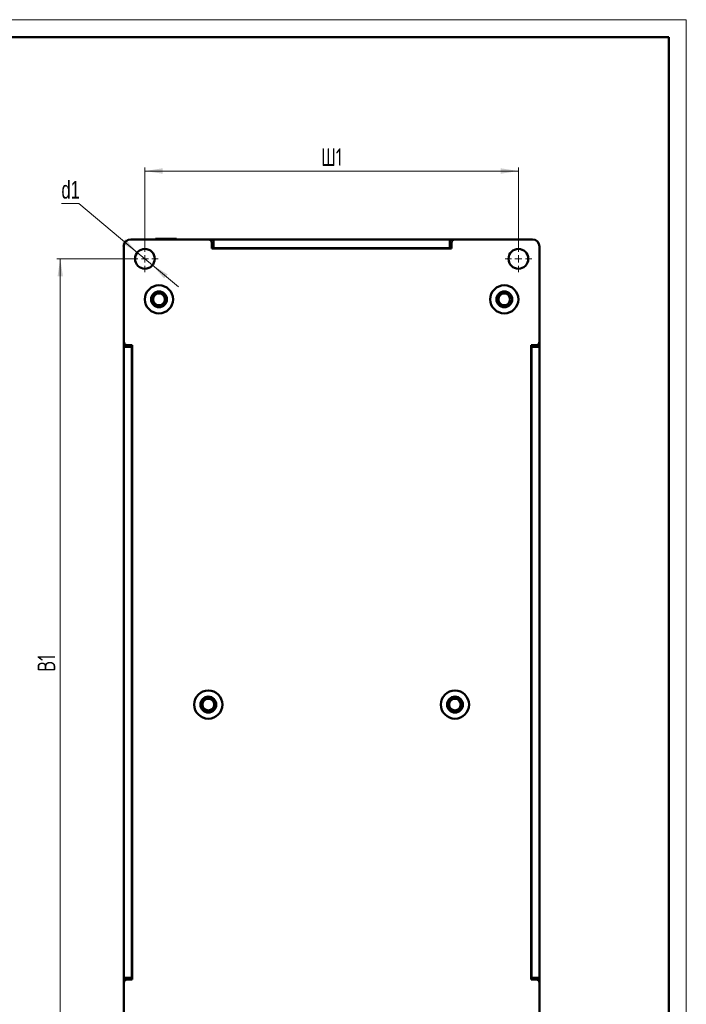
# Model space of a CAD drawing. Header units: millimetres. Extents: x 0 to 594, y 0 to 420.
# Tile 9 of 9: x 405 to 594, y 141 to 420. Entities that reach past the tile are written whole.
import ezdxf

# ---------------------------------------------------------------- set-up
doc = ezdxf.new("R2010")
doc.units = ezdxf.units.MM
doc.linetypes.add('SLD-Сплошная', pattern=[0])
doc.styles.add('SLDTEXTSTYLE0', font='TXT', dxfattribs={"width": 0.7, "bigfont": 'bigfont'})
doc.styles.add('SLDTEXTSTYLE1', font='TXT', dxfattribs={"width": 0.7})
doc.dimstyles.new('SLDDIMSTYLE0', dxfattribs={"dimtxt": 5, "dimasz": 5, "dimexe": 0, "dimexo": 0.0625, "dimgap": 1.25, "dimtad": 2, "dimdec": 1, "dimrnd": 1e-09, "dimzin": 12, "dimdsep": 46, "dimtxsty": 'SLDTEXTSTYLE1', "dimsah": 1, "dimcen": 0.09, "dimadec": 0, "dimazin": 3, "dimtfac": 1, "dimtdec": 3, "dimtofl": 0, "dimtmove": 0, "dimatfit": 3, "dimfxl": 1, "dimfrac": 2, "dimtolj": 1, "dimtzin": 12, "dimarcsym": 0})
doc.dimstyles.new('SLDDIMSTYLE3', dxfattribs={"dimtxt": 5, "dimasz": 5, "dimexe": 0, "dimexo": 0.0625, "dimgap": 1.25, "dimtad": 0, "dimtih": 1, "dimtoh": 1, "dimdec": 1, "dimrnd": 1e-09, "dimzin": 12, "dimdsep": 46, "dimtxsty": 'SLDTEXTSTYLE1', "dimsah": 1, "dimcen": 0, "dimadec": 0, "dimazin": 3, "dimtfac": 1, "dimtdec": 3, "dimtmove": 0, "dimatfit": 3, "dimfxl": 1, "dimfrac": 2, "dimtolj": 1, "dimtzin": 12, "dimarcsym": 0})

# ---------------------------------------------------------------- blocks, each defined once
blk = doc.blocks.new('_D_4')
at = {"color": 7, "linetype": 'SLD-Сплошная', "lineweight": 0}
for p, q in [((436.54, 352.14), (415.33, 352.14)), ((416.33, 352.14), (416.33, 123.14)), ((436.54, 123.14), (415.33, 123.14))]:
    blk.add_line(p, q, dxfattribs=at)
at = {"color": 7, "linetype": 'SLD-Сплошная', "lineweight": 18}
for points in [[(416.33, 352.14), (415.56, 347.14), (417.1, 347.14)], [(416.33, 123.14), (417.1, 128.14), (415.56, 128.14)]]:
    blk.add_solid(points, dxfattribs=at)
at = {"color": 7, "linetype": 'SLD-Сплошная', "lineweight": 18, "insert": (409.89, 234.98), "char_height": 5, "attachment_point": 1, "rotation": 90, "style": 'SLDTEXTSTYLE0'}
blk.add_mtext('В1', dxfattribs=at)
blk = doc.blocks.new('_D_6')
at = {"color": 7, "linetype": 'SLD-Сплошная', "lineweight": 0}
for p, q in [((421.64, 367.8), (416.67, 367.8)), ((438.2, 353.94), (421.64, 367.8)), ((442.49, 350.34), (438.2, 353.94)), ((442.49, 350.34), (449.87, 344.17))]:
    blk.add_line(p, q, dxfattribs=at)
at = {"color": 7, "linetype": 'SLD-Сплошная', "lineweight": 18}
for points in [[(438.2, 353.94), (434.86, 357.74), (433.87, 356.56)], [(442.49, 350.34), (445.83, 346.55), (446.82, 347.73)]]:
    blk.add_solid(points, dxfattribs=at)
at = {"color": 7, "linetype": 'SLD-Сплошная', "lineweight": 18, "insert": (416.67, 374.24), "char_height": 5, "attachment_point": 1, "style": 'SLDTEXTSTYLE1'}
blk.add_mtext('d1', dxfattribs=at)
blk = doc.blocks.new('_D_7')
at = {"color": 7, "linetype": 'SLD-Сплошная', "lineweight": 0}
for p, q in [((440.35, 355.95), (440.35, 378.06)), ((546.35, 355.95), (546.35, 378.06)), ((440.35, 377.06), (546.35, 377.06))]:
    blk.add_line(p, q, dxfattribs=at)
at = {"color": 7, "linetype": 'SLD-Сплошная', "lineweight": 18}
for points in [[(440.35, 377.06), (445.35, 376.29), (445.35, 377.83)], [(546.35, 377.06), (541.35, 377.83), (541.35, 376.29)]]:
    blk.add_solid(points, dxfattribs=at)
at = {"color": 7, "linetype": 'SLD-Сплошная', "lineweight": 18, "insert": (490.33, 383.51), "char_height": 5, "attachment_point": 1, "style": 'SLDTEXTSTYLE0'}
blk.add_mtext('Ш1', dxfattribs=at)
blk = doc.blocks.new('SW_CENTERMARKSYMBOL_2')
at = {"color": 0, "linetype": 'SLD-Сплошная', "lineweight": 18}
for p, q in [((0, 2), (0, 3.8)), ((-2, 0), (-3.8, 0)), ((0, 0), (-1, 0)), ((0, 0), (0, 1)), ((0, 0), (0, -1)), ((0, 0), (1, 0)), ((2, 0), (3.8, 0)), ((0, -2), (0, -3.8))]:
    blk.add_line(p, q, dxfattribs=at)
blk = doc.blocks.new('SW_CENTERMARKSYMBOL_3')
at = {"color": 0, "linetype": 'SLD-Сплошная', "lineweight": 18}
for p, q in [((0, 2), (0, 3.8)), ((-2, 0), (-3.8, 0)), ((0, 0), (-1, 0)), ((0, 0), (0, 1)), ((0, 0), (0, -1)), ((0, 0), (1, 0)), ((2, 0), (3.8, 0)), ((0, -2), (0, -3.8))]:
    blk.add_line(p, q, dxfattribs=at)

msp = doc.modelspace()

# ---------------------------------------------------------------- linework, layer by layer
at = {"color": 7, "linetype": 'SLD-Сплошная', "lineweight": 18}
for p, q in [((0, 420), (594, 420)), ((594, 420), (594, 0))]:
    msp.add_line(p, q, dxfattribs=at)
at = {"color": 7, "linetype": 'SLD-Сплошная', "lineweight": 50}
for p, q in [((589, 415), (20, 415)), ((589, 5), (589, 415)), ((443.35, 357.64), (443.35, 357.84)), ((449.35, 357.84), (443.35, 357.84)), ((449.35, 357.84), (449.35, 357.64)), ((434.33, 355.63), (434.33, 347.2)), ((434.35, 328.64), (434.35, 355.64)), ((436.35, 357.64), (458.35, 357.64)), ((459.85, 357.64), (458.35, 357.64)), ((459.35, 356.64), (459.35, 355.04)), ((459.35, 355.04), (527.35, 355.04)), ((459.85, 357.64), (459.85, 355.14)), ((526.85, 357.64), (459.85, 357.64)), ((459.85, 355.14), (526.85, 355.14)), ((464.35, 355.04), (464.35, 355.14)), ((472.35, 355.14), (472.35, 355.04)), ((514.35, 355.04), (514.35, 355.14)), ((522.35, 355.14), (522.35, 355.04)), ((526.85, 355.14), (526.85, 357.64)), ((528.35, 357.64), (526.85, 357.64)), ((527.35, 355.04), (527.35, 356.64)), ((528.35, 357.64), (550.35, 357.64)), ((552.35, 355.64), (552.35, 328.64)), ((434.33, 345.6), (434.33, 285.64)), ((434.35, 328.64), (434.35, 327.14)), ((434.35, 327.14), (434.35, 148.14)), ((434.35, 327.14), (436.64, 327.14)), ((436.75, 327.64), (435.35, 327.64)), ((436.64, 327.14), (436.64, 327.64)), ((436.64, 327.14), (436.64, 148.14)), ((436.64, 327.14), (436.64, 327.14)), ((436.64, 206.75), (436.64, 327.14)), ((436.75, 147.64), (436.75, 327.64)), ((551.35, 327.64), (549.95, 327.64)), ((549.95, 327.64), (549.95, 147.64)), ((550.05, 327.64), (550.05, 327.14)), ((550.05, 327.14), (550.05, 206.75)), ((550.06, 327.14), (550.05, 327.14)), ((550.06, 148.14), (550.06, 327.14)), ((552.35, 327.14), (550.06, 327.14)), ((552.35, 327.14), (552.35, 328.64)), ((552.35, 148.14), (552.35, 327.14)), ((436.75, 319.64), (436.64, 319.64)), ((436.64, 318.64), (436.75, 318.64)), ((550.05, 319.64), (549.95, 319.64)), ((549.95, 318.64), (550.05, 318.64)), ((436.64, 314.64), (436.75, 314.64)), ((549.95, 314.64), (550.05, 314.64)), ((436.75, 296.14), (436.64, 296.14)), ((436.64, 295.14), (436.75, 295.14)), ((550.05, 296.14), (549.95, 296.14)), ((549.95, 295.14), (550.05, 295.14)), ((434.35, 285.64), (434.33, 285.64)), ((434.33, 285.64), (434.33, 273.62)), ((434.33, 285.64), (434.33, 285.64)), ((434.33, 285.64), (434.35, 285.64)), ((434.33, 273.62), (434.35, 273.62)), ((434.33, 273.62), (434.33, 273.62)), ((434.35, 273.62), (434.33, 273.62)), ((434.33, 273.62), (434.33, 260.93)), ((436.75, 272.74), (436.64, 272.74)), ((436.64, 271.74), (436.75, 271.74)), ((550.05, 272.74), (549.95, 272.74)), ((549.95, 271.74), (550.05, 271.74)), ((434.33, 260.93), (434.35, 260.93)), ((434.33, 260.53), (434.33, 154.73)), ((434.35, 260.53), (434.33, 260.53)), ((436.75, 249.44), (436.64, 249.44)), ((550.05, 249.44), (549.95, 249.44)), ((436.64, 248.44), (436.75, 248.44)), ((549.95, 248.44), (550.05, 248.44)), ((436.75, 226.14), (436.64, 226.14)), ((436.64, 225.14), (436.75, 225.14)), ((550.05, 226.14), (549.95, 226.14)), ((549.95, 225.14), (550.05, 225.14)), ((436.64, 206.75), (436.64, 206.75)), ((436.64, 206.75), (436.64, 205.74)), ((436.75, 205.14), (436.65, 205.24)), ((550.05, 206.75), (549.95, 206.75)), ((549.95, 205.14), (550.04, 205.24)), ((550.05, 206.75), (550.05, 205.74)), ((550.05, 206.75), (550.05, 206.75)), ((436.67, 182.12), (436.75, 182.15)), ((436.67, 181.16), (436.67, 182.12)), ((436.67, 182.12), (436.75, 182.12)), ((549.95, 182.15), (550.03, 182.12)), ((549.95, 182.12), (550.03, 182.12)), ((550.03, 182.12), (550.03, 181.16)), ((436.75, 181.13), (436.67, 181.16)), ((436.75, 181.16), (436.67, 181.16)), ((550.03, 181.16), (549.95, 181.13)), ((550.03, 181.16), (549.95, 181.16)), ((434.33, 154.73), (434.35, 154.73)), ((436.67, 154.12), (436.75, 154.15)), ((436.67, 153.16), (436.67, 154.12)), ((436.67, 154.12), (436.75, 154.12)), ((549.95, 154.15), (550.03, 154.12)), ((550.03, 154.12), (549.95, 154.12)), ((550.03, 154.12), (550.03, 153.16)), ((434.33, 153.57), (434.33, 153.58)), ((434.33, 153.58), (434.35, 153.58)), ((434.35, 153.57), (434.33, 153.57)), ((434.33, 153.57), (434.33, 141.68)), ((436.75, 153.13), (436.67, 153.16)), ((436.67, 153.16), (436.75, 153.16)), ((550.03, 153.16), (549.95, 153.13)), ((550.03, 153.16), (549.95, 153.16)), ((436.64, 148.14), (434.35, 148.14)), ((434.35, 148.14), (434.35, 146.64)), ((436.64, 147.64), (436.64, 148.14)), ((436.64, 148.14), (436.64, 148.14)), ((550.05, 148.14), (550.05, 147.64)), ((550.05, 148.14), (550.06, 148.14)), ((552.35, 148.14), (550.06, 148.14)), ((552.35, 146.64), (552.35, 148.14)), ((434.35, 120.64), (434.35, 146.64)), ((435.35, 147.64), (436.75, 147.64)), ((549.95, 147.64), (551.35, 147.64)), ((552.35, 146.64), (552.35, 120.64)), ((434.33, 141.68), (434.35, 141.68)), ((434.33, 141.68), (434.33, 141.68)), ((434.35, 141.68), (434.33, 141.68))]:
    msp.add_line(p, q, dxfattribs=at)
at = {"color": 8, "linetype": 'SLD-Сплошная', "lineweight": 18}
for p, q in [((465.35, 355.04), (465.35, 355.14)), ((471.35, 355.04), (471.35, 355.14)), ((515.35, 355.04), (515.35, 355.14)), ((521.35, 355.04), (521.35, 355.14)), ((436.64, 205.74), (436.75, 205.74)), ((436.65, 205.24), (436.75, 205.24)), ((549.95, 205.74), (550.05, 205.74)), ((549.95, 205.24), (550.04, 205.24))]:
    msp.add_line(p, q, dxfattribs=at)
at = {"color": 7, "linetype": 'SLD-Сплошная', "lineweight": 50}
for centre, radius in [((440.35, 352.14), 2.8), ((546.35, 352.14), 2.8), ((444.35, 340.64), 4), ((542.35, 340.64), 4), ((444.35, 340.64), 2.25), ((444.35, 340.64), 1.65), ((542.35, 340.64), 2.25), ((542.35, 340.64), 1.65), ((458.35, 225.64), 4), ((528.35, 225.64), 4), ((458.35, 225.64), 2.25), ((458.35, 225.64), 2), ((458.35, 225.64), 1.65), ((528.35, 225.64), 2.25), ((528.35, 225.64), 2), ((528.35, 225.64), 1.65)]:
    msp.add_circle(centre, radius, dxfattribs=at)
for centre, radius, start, end in [((436.35, 355.64), 2, 90, 180), ((458.35, 356.64), 1, 0, 90), ((528.35, 356.64), 1, 90, 180), ((550.35, 355.64), 2, 0, 90), ((435.35, 328.64), 1, 180, 270), ((551.35, 328.64), 1, 270, 0), ((435.35, 146.64), 1, 90, 180), ((551.35, 146.64), 1, 0, 90)]:
    msp.add_arc(centre, radius, start, end, dxfattribs=at)
for centre, major_axis, ratio, start_param, end_param in [((436.33, 355.63), (1.42, -1.42), 0.998783, 3.100653, 3.926382), ((436.65, 205.74), (0, 0.5), 0.008727, 1.570796, 3.132866), ((550.04, 205.74), (0, 0.5), 0.008727, 3.150319, 4.712389)]:
    msp.add_ellipse(centre, major_axis=major_axis, ratio=ratio, start_param=start_param, end_param=end_param, dxfattribs=at)

# ---------------------------------------------------------------- block references
at = {"color": 7, "linetype": 'Continuous', "lineweight": 0}
for name, p in [('SW_CENTERMARKSYMBOL_2', (440.35, 352.14)), ('SW_CENTERMARKSYMBOL_3', (546.35, 352.14))]:
    msp.add_blockref(name, p, dxfattribs=at)

# ---------------------------------------------------------------- dimensions: what is measured, and where the dimension line sits
at = {"color": 7, "linetype": 'SLD-Сплошная', "lineweight": 18}
dim = msp.add_linear_dim(base=(546.35, 377.06), p1=(440.35, 355.94), p2=(546.35, 355.94), text='Ш1', dimstyle='SLDDIMSTYLE0', dxfattribs=at)
dim.commit()
dim.dimension.update_dxf_attribs({"geometry": '_D_7', "text_midpoint": (493.35, 377.06), "dimtype": 160})
dim = msp.add_diameter_dim_2p(p1=(438.2, 353.94), p2=(442.49, 350.34), text='d1', dimstyle='SLDDIMSTYLE3', override={"dimpost": '<>'}, dxfattribs=at)
dim.commit()
dim.dimension.update_dxf_attribs({"geometry": '_D_6', "text_midpoint": (419.15, 371.61), "dimtype": 163})
dim = msp.add_linear_dim(base=(416.33, 123.14), p1=(436.55, 352.14), p2=(436.55, 123.14), angle=90, text='В1', dimstyle='SLDDIMSTYLE0', dxfattribs=at)
dim.commit()
dim.dimension.update_dxf_attribs({"geometry": '_D_4', "text_midpoint": (416.33, 237.64), "dimtype": 160})

doc.saveas('drawing.dxf')
